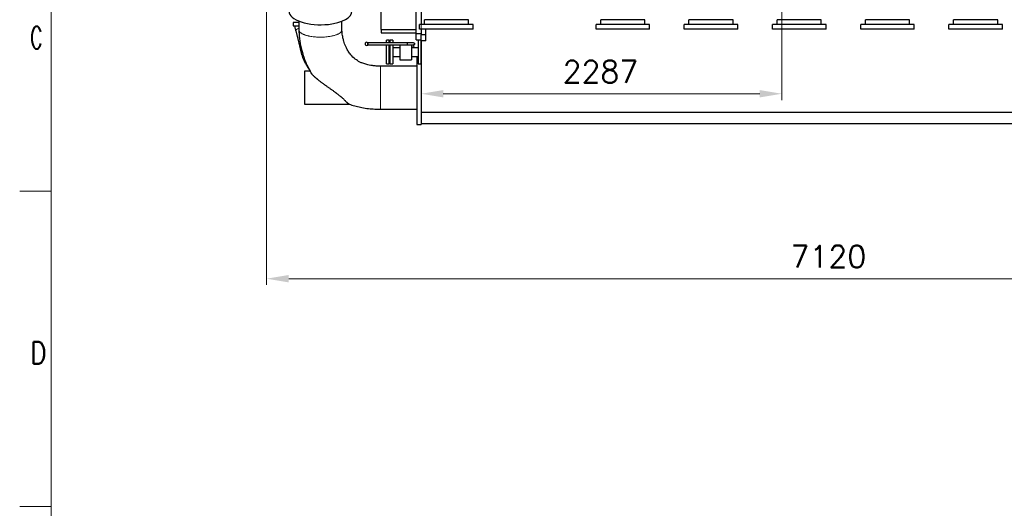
# Model space of a CAD drawing. Header units: inches. Extents: x 0 to 23760, y -13 to 16800.
# Tile 73 of 222: x 0 to 6251, y 8388 to 11487. Entities that reach past the tile are written whole.
import ezdxf

# ---------------------------------------------------------------- set-up
doc = ezdxf.new("R2010")
doc.units = ezdxf.units.IN
doc.layers.add('210', color=7, linetype='Continuous', true_color=0xffffff)
doc.layers.add('254', color=7, linetype='Continuous', true_color=0xffffff)
doc.styles.add('latin_extended', font='simplex.shx')
doc.dimstyles.get("Standard").update_dxf_attribs({"dimtxt": 0.18, "dimasz": 0.18, "dimexe": 0.18, "dimexo": 0.0625, "dimgap": 0.09, "dimtad": 0, "dimtih": 1, "dimtoh": 1, "dimdec": 4, "dimzin": 0, "dimdsep": 46, "dimtxsty": 'Standard', "dimcen": 0.09, "dimadec": 0, "dimazin": 0, "dimtfac": 1, "dimtdec": 4, "dimtofl": 0, "dimtmove": 0, "dimatfit": 3, "dimfxl": 1, "dimtolj": 1, "dimtzin": 0, "dimarcsym": 0})

# ---------------------------------------------------------------- blocks, each defined once
blk = doc.blocks.new('_U8')
at = {"layer": '254', "color": 3, "linetype": 'Continuous', "lineweight": 13, "transparency": 16777216}
for p, q in [((8687.4, 13469.2), (8687.4, 9804.5)), ((1567.7, 11733.2), (1567.7, 9804.5)), ((1707.7, 9844.5), (8547.4, 9844.5))]:
    blk.add_line(p, q, dxfattribs=at)
at = {"layer": '254', "color": 3, "transparency": 16777216}
for points in [[(1707.7, 9867.8), (1707.7, 9821.2), (1567.7, 9844.5)], [(8547.4, 9821.2), (8547.4, 9867.8), (8687.4, 9844.5)]]:
    blk.add_solid(points, dxfattribs=at)
at = {"layer": 'Defpoints', "color": 0, "transparency": 16777216}
for p in [(8687.4, 13509.2), (1567.7, 11773.2), (8687.4, 9844.5)]:
    blk.add_point(p, dxfattribs=at)
at = {"layer": '254', "color": 2, "lineweight": 13, "transparency": 16777216, "insert": (4894.2, 10054.5), "char_height": 140, "attachment_point": 1, "style": 'latin_extended'}
blk.add_mtext('\\A1;7120', dxfattribs=at)
blk = doc.blocks.new('_U9')
at = {"layer": '254', "color": 3, "linetype": 'Continuous', "lineweight": 13, "transparency": 16777216}
for p, q in [((4838.3, 12907.3), (4838.3, 10977.7)), ((2549.3, 11824.2), (2549.3, 10977.7)), ((2689.3, 11017.7), (4698.3, 11017.7))]:
    blk.add_line(p, q, dxfattribs=at)
at = {"layer": '254', "color": 3, "transparency": 16777216}
for points in [[(2689.3, 11041), (2689.3, 10994.4), (2549.3, 11017.7)], [(4698.3, 10994.4), (4698.3, 11041), (4838.3, 11017.7)]]:
    blk.add_solid(points, dxfattribs=at)
at = {"layer": 'Defpoints', "color": 0, "transparency": 16777216}
for p in [(4838.3, 12947.3), (2549.3, 11864.2), (4838.3, 11017.7)]:
    blk.add_point(p, dxfattribs=at)
at = {"layer": '254', "color": 2, "lineweight": 13, "transparency": 16777216, "insert": (3447.1, 11227.7), "char_height": 140, "attachment_point": 1, "style": 'latin_extended'}
blk.add_mtext('\\A1;\\C2;2287', dxfattribs=at)

msp = doc.modelspace()

# ---------------------------------------------------------------- linework, layer by layer
at = {"layer": '210', "color": 7, "linetype": 'Continuous', "lineweight": 18}
for p, q in [((200, 200), (200, 16600)), ((200, 10400), (0, 10400)), ((200, 8400), (0, 8400))]:
    msp.add_line(p, q, dxfattribs=at)
at = {"layer": '254', "color": 2, "linetype": 'Continuous', "lineweight": 25}
for p, q in [((2517.291, 11399.157), (2517.291, 11662.157)), ((2549.291, 11651.157), (2549.291, 11456.861)), ((2295.291, 11425.112), (2295.291, 11601.157)), ((1736.478, 11470.332), (1736.478, 11448.136)), ((1772.631, 11470.332), (1736.478, 11470.332)), ((1736.478, 11448.136), (1746, 11448.136)), ((2879.291, 11456.857), (2539.291, 11456.857)), ((2539.291, 11426.857), (2539.291, 11456.857)), ((2849.291, 11487.357), (2569.291, 11487.357)), ((2569.291, 11457.357), (2569.291, 11487.357)), ((2849.291, 11457.357), (2569.291, 11457.357)), ((2579.291, 11456.858), (2579.291, 11457.359)), ((2849.291, 11457.357), (2849.291, 11487.357)), ((2879.291, 11426.857), (2879.291, 11456.857)), ((3999.291, 11456.857), (3659.291, 11456.857)), ((3659.291, 11426.857), (3659.291, 11456.857)), ((3689.291, 11457.357), (3689.291, 11487.357)), ((3969.291, 11487.357), (3689.291, 11487.357)), ((3969.291, 11457.357), (3689.291, 11457.357)), ((3969.291, 11457.357), (3969.291, 11487.357)), ((3999.291, 11426.857), (3999.291, 11456.857)), ((4559.291, 11456.857), (4219.291, 11456.857)), ((4219.291, 11426.857), (4219.291, 11456.857)), ((4249.291, 11457.357), (4249.291, 11487.357)), ((4529.291, 11487.357), (4249.291, 11487.357)), ((4529.291, 11457.357), (4249.291, 11457.357)), ((4529.291, 11457.357), (4529.291, 11487.357)), ((4559.291, 11426.857), (4559.291, 11456.857)), ((5119.291, 11456.857), (4779.291, 11456.857)), ((4779.291, 11426.857), (4779.291, 11456.857)), ((5089.291, 11487.357), (4809.291, 11487.357)), ((4809.291, 11457.357), (4809.291, 11487.357)), ((5089.291, 11457.357), (4809.291, 11457.357)), ((5089.291, 11457.357), (5089.291, 11487.357)), ((5119.291, 11426.857), (5119.291, 11456.857)), ((5679.291, 11456.857), (5339.291, 11456.857)), ((5339.291, 11426.857), (5339.291, 11456.857)), ((5649.291, 11487.357), (5369.291, 11487.357)), ((5369.291, 11457.357), (5369.291, 11487.357)), ((5649.291, 11457.357), (5369.291, 11457.357)), ((5649.291, 11457.357), (5649.291, 11487.357)), ((5679.291, 11426.857), (5679.291, 11456.857)), ((6239.291, 11456.857), (5899.291, 11456.857)), ((5899.291, 11426.857), (5899.291, 11456.857)), ((6209.291, 11487.357), (5929.291, 11487.357)), ((5929.291, 11457.357), (5929.291, 11487.357)), ((6209.291, 11457.357), (5929.291, 11457.357)), ((6209.291, 11457.357), (6209.291, 11487.357)), ((6239.291, 11426.857), (6239.291, 11456.857)), ((2295.291, 11425.112), (2517.291, 11425.112)), ((2295.291, 11425.112), (2295.291, 11405.157)), ((2295.291, 11405.157), (2517.291, 11405.157)), ((2517.291, 11359.157), (2517.291, 11399.157)), ((2517.291, 11399.157), (2549.291, 11399.157)), ((2879.291, 11426.857), (2539.291, 11426.857)), ((2549.291, 11426.86), (2549.291, 11390.957)), ((2549.291, 11353.492), (2549.291, 11390.957)), ((2579.291, 11390.957), (2549.291, 11390.957)), ((2579.291, 11390.957), (2579.291, 11426.858)), ((2579.291, 11353.492), (2579.291, 11390.957)), ((3999.291, 11426.857), (3659.291, 11426.857)), ((4559.291, 11426.857), (4219.291, 11426.857)), ((5119.291, 11426.857), (4779.291, 11426.857)), ((5679.291, 11426.857), (5339.291, 11426.857)), ((6239.291, 11426.857), (5899.291, 11426.857)), ((2209.248, 11334.103), (2209.248, 11341.442)), ((2209.248, 11326.765), (2209.248, 11334.103)), ((2328.291, 11341.67), (2328.291, 11357.157)), ((2346.291, 11357.157), (2328.291, 11357.157)), ((2328.291, 11207.157), (2328.291, 11328.02)), ((2346.291, 11341.67), (2346.291, 11357.157)), ((2346.291, 11207.157), (2346.291, 11328.02)), ((2349.291, 11357.157), (2349.291, 11342.305)), ((2368.791, 11357.157), (2349.291, 11357.157)), ((2349.291, 11327.652), (2349.291, 11207.157)), ((2368.791, 11357.157), (2368.791, 11342.305)), ((2368.791, 11327.652), (2368.791, 11207.157)), ((2413.291, 11328.018), (2413.291, 11233.157)), ((2488.291, 11328.018), (2488.291, 11233.157)), ((2496.748, 11327.104), (2505.35, 11318.502)), ((2505.35, 11318.502), (2496.864, 11310.017)), ((2517.291, 11359.157), (2549.291, 11359.157)), ((2549.291, 11357.157), (2529.791, 11357.157)), ((2529.791, 11357.157), (2529.791, 11207.157)), ((2532.791, 11282.157), (2532.791, 11357.157)), ((2548.791, 11357.157), (2532.791, 11357.157)), ((2548.791, 11282.157), (2548.791, 11357.157)), ((2549.291, 11353.492), (2549.291, 11324.231)), ((2579.291, 11353.492), (2549.291, 11353.492)), ((2549.291, 11324.231), (2549.291, 11233.828)), ((2413.291, 11309.657), (2368.791, 11309.657)), ((2368.791, 11254.657), (2413.291, 11254.657)), ((2529.791, 11309.657), (2488.291, 11309.657)), ((2488.291, 11254.657), (2529.791, 11254.657)), ((2496.864, 11310.017), (2496.504, 11309.657)), ((2521.291, 11254.655), (2521.291, 11226.648)), ((2529.291, 11309.657), (2529.291, 11314.157)), ((2529.291, 11314.157), (2529.791, 11314.157)), ((2529.291, 11226.656), (2529.291, 11254.655)), ((2532.791, 11207.157), (2532.791, 11282.157)), ((2548.791, 11207.157), (2548.791, 11282.157)), ((2328.291, 11207.157), (2346.291, 11207.157)), ((2349.291, 11207.157), (2368.791, 11207.157)), ((2413.291, 11233.157), (2488.291, 11233.157)), ((2529.791, 11226.657), (2521.291, 11226.657)), ((2521.291, 11226.657), (2521.291, 11024.157)), ((2529.791, 11207.157), (2549.291, 11207.157)), ((2532.791, 11207.157), (2548.791, 11207.157)), ((2549.291, 11233.828), (2549.291, 10898.257)), ((1844.235, 11160.157), (1808.291, 11160.157)), ((1808.291, 11160.157), (1808.291, 10952.157)), ((2521.291, 11024.157), (2521.291, 10821.657)), ((1808.291, 10952.157), (2091.115, 10952.157)), ((2549.291, 10898.257), (2549.291, 10826.157)), ((6759.291, 10898.257), (2549.291, 10898.257)), ((2521.291, 10821.657), (2549.291, 10821.657)), ((2549.291, 10826.157), (2549.291, 10821.657)), ((6759.291, 10826.157), (2549.291, 10826.157))]:
    msp.add_line(p, q, dxfattribs=at)
at = {"layer": '254', "color": 110, "linetype": 'Continuous', "lineweight": 13}
msp.add_line((2488.291, 11318.59), (2496.864, 11310.017), dxfattribs=at)
at = {"layer": '254', "color": 2, "linetype": 'Continuous', "lineweight": 25}
for start, end in [(90, 180.0564766), (180.0564766, 312.7891013), (47.2108987, 90)]:
    msp.add_arc((2202.455, 11334.103), 10, start, end, dxfattribs=at)
for start_param, end_param in [(0, 1.82882433), (1.82882433, 3.14161736)]:
    msp.add_ellipse((1909.292, 11541.01), major_axis=(-199.792, 0), ratio=0.42979107, start_param=start_param, end_param=end_param, dxfattribs=at)
at = {"layer": '254', "color": 110, "linetype": 'Continuous', "lineweight": 13}
msp.add_ellipse((1801.874, 11432.651), major_axis=(-48.352, -12.731), ratio=0.18462404, start_param=5.31701505, end_param=6.28318531, dxfattribs=at)
at = {"layer": '254', "color": 2, "linetype": 'Continuous', "lineweight": 25}
for points, degree, knots in [([(1745.999, 11448.136), (1746, 11448.136), (1746.052, 11448.136), (1746.258, 11448.136), (1746.411, 11448.136), (1746.815, 11448.136), (1747.067, 11448.136), (1747.669, 11448.136), (1748.019, 11448.136), (1748.518, 11448.136), (1748.673, 11448.136), (1748.834, 11448.136), (1748.944, 11448.136), (1748.999, 11448.136), (1749.279, 11448.136), (1749.515, 11448.136), (1750.253, 11448.136), (1750.789, 11448.136), (1751.944, 11448.136), (1753.184, 11448.136), (1754.59, 11448.136), (1755.707, 11448.136), (1756.09, 11448.136), (1756.68, 11448.136), (1756.879, 11448.136), (1757.283, 11448.136), (1757.487, 11448.136), (1758.517, 11448.136), (1759.373, 11448.136), (1761.149, 11448.136), (1762.987, 11448.136), (1764.948, 11448.136), (1766.971, 11448.136), (1768.014, 11448.136), (1769.356, 11448.136), (1769.626, 11448.136), (1770.035, 11448.136), (1770.171, 11448.136), (1770.445, 11448.136), (1771.131, 11448.136), (1771.826, 11448.136), (1772.486, 11448.136), (1772.585, 11448.136), (1772.684, 11448.136)], 3, [0, 0, 0, 0, 0.07098114, 0.07098114, 0.14196227, 0.14196227, 0.21294341, 0.21294341, 0.28392455, 0.28392455, 0.30166983, 0.31054247, 0.31054247, 0.31941512, 0.31941512, 0.35490568, 0.35490568, 0.42588682, 0.42588682, 0.49686796, 0.56784909, 0.56784909, 0.60333966, 0.60333966, 0.62108495, 0.62108495, 0.63883023, 0.63883023, 0.70981137, 0.70981137, 0.7807925, 0.85177364, 0.85177364, 0.92275478, 0.92275478, 0.94050006, 0.94050006, 0.9493727, 0.9493727, 0.95824535, 0.99373591, 0.99373591, 1, 1, 1, 1]), ([(1753.522, 11419.92), (1753.214, 11421.089), (1752.906, 11422.26), (1752.287, 11424.602), (1751.977, 11425.773), (1751.045, 11429.291), (1750.421, 11431.639), (1749.481, 11435.166), (1749.167, 11436.342), (1748.537, 11438.697), (1748.222, 11439.875), (1747.273, 11443.411), (1746.638, 11445.772), (1746, 11448.136)], 3, [0, 0, 0, 0, 0.125, 0.125, 0.25, 0.25, 0.5, 0.5, 0.625, 0.625, 0.75, 0.75, 1, 1, 1, 1]), ([(1772.793, 11479.279), (1772.793, 11476.677), (1772.792, 11468.636), (1772.792, 11455.284), (1772.794, 11438.959), (1772.793, 11428.072), (1772.792, 11422.498)], 3, [0, 0, 0, 0, 0.13749474, 0.42480803, 0.70549431, 1, 1, 1, 1]), ([(2045.791, 11422.286), (2045.791, 11424.842), (2045.791, 11430.553), (2045.792, 11438.59), (2045.791, 11446.911), (2045.792, 11460.046), (2045.791, 11470.854), (2045.791, 11478.823)], 3, [0, 0, 0, 0, 0.13560885, 0.3030504, 0.42647062, 0.57715896, 1, 1, 1, 1]), ([(1786.785, 11285.637), (1786.62, 11286.35), (1786.371, 11287.419), (1786.122, 11288.489), (1785.956, 11289.202), (1785.873, 11289.559), (1785.457, 11291.342), (1784.791, 11294.193), (1783.789, 11298.463), (1783.119, 11301.305), (1782.449, 11304.144), (1782.113, 11305.563), (1781.441, 11308.398), (1781.104, 11309.814), (1780.43, 11312.645), (1780.093, 11314.059), (1779.417, 11316.886), (1779.079, 11318.298), (1778.062, 11322.533), (1777.383, 11325.352), (1776.361, 11329.575), (1776.019, 11330.982), (1775.507, 11333.092), (1775.336, 11333.795), (1774.994, 11335.2), (1774.823, 11335.902), (1773.967, 11339.412), (1773.281, 11342.212), (1771.907, 11347.801), (1771.218, 11350.59), (1769.838, 11356.159), (1769.146, 11358.94), (1767.759, 11364.495), (1767.063, 11367.269), (1765.668, 11372.814), (1764.967, 11375.585), (1763.563, 11381.125), (1762.858, 11383.893), (1761.443, 11389.43), (1760.733, 11392.199), (1759.307, 11397.736), (1758.591, 11400.506), (1757.154, 11406.047), (1756.432, 11408.819), (1755.345, 11412.979), (1754.981, 11414.366), (1754.435, 11416.448), (1754.253, 11417.142), (1753.979, 11418.184), (1753.888, 11418.531), (1753.705, 11419.225), (1753.614, 11419.573), (1753.522, 11419.92)], 3, [0, 0, 0, 0, 0.015625, 0.0234375, 0.0234375, 0.03125, 0.03125, 0.0625, 0.09375, 0.125, 0.125, 0.15625, 0.15625, 0.1875, 0.1875, 0.21875, 0.21875, 0.25, 0.25, 0.3125, 0.3125, 0.34375, 0.34375, 0.359375, 0.359375, 0.375, 0.375, 0.4375, 0.4375, 0.5, 0.5, 0.5625, 0.5625, 0.625, 0.625, 0.6875, 0.6875, 0.75, 0.75, 0.8125, 0.8125, 0.875, 0.875, 0.9375, 0.9375, 0.96875, 0.96875, 0.984375, 0.984375, 0.9921875, 0.9921875, 1, 1, 1, 1]), ([(1772.792, 11422.498), (1772.859, 11413.058), (1773.572, 11393.546), (1776.641, 11363.892), (1781.538, 11332.528), (1788.261, 11301.662), (1794.058, 11279.378), (1797.675, 11268.341), (1798.198, 11266.777)], 3, [0, 0, 0, 0, 0.17906704, 0.37072834, 0.56456398, 0.78039543, 0.96882188, 1, 1, 1, 1]), ([(2290.289, 11192.657), (2281.02, 11192.625), (2263.961, 11193.184), (2240.345, 11195.444), (2220.507, 11198.672), (2199.821, 11203.394), (2179.609, 11209.853), (2154.813, 11220.822), (2127.945, 11237.613), (2103.571, 11261.463), (2086.033, 11286.106), (2074.793, 11306.589), (2067.747, 11322.526), (2062.368, 11336.626), (2057.276, 11352.107), (2051.253, 11375.375), (2047.476, 11397.735), (2046.077, 11413.873), (2045.838, 11419.453), (2045.797, 11421.343), (2045.792, 11421.992), (2045.791, 11422.286)], 3, [0, 0, 0, 0, 0.06990841, 0.12908013, 0.17929675, 0.22207832, 0.29010265, 0.34056981, 0.42989974, 0.53545914, 0.6103153, 0.67369875, 0.7244964, 0.75175077, 0.79616098, 0.85667725, 0.947537, 0.98197526, 0.99340339, 0.99692458, 1, 1, 1, 1]), ([(2459.648, 11341.103), (2446.445, 11341.103), (2422.616, 11341.103), (2390.736, 11341.103), (2366.172, 11341.103), (2341.6, 11341.103), (2309.845, 11341.103), (2264.145, 11341.103), (2229.08, 11341.103), (2209.248, 11341.103)], 3, [0, 0, 0, 0, 0.15817901, 0.28549383, 0.38194444, 0.45247934, 0.57988981, 0.76239669, 1, 1, 1, 1]), ([(2209.248, 11341.103), (2209.248, 11341.103), (2209.248, 11341.103), (2209.248, 11340.835), (2209.248, 11340.319), (2209.248, 11339.57), (2209.248, 11338.403), (2209.248, 11337.377), (2209.248, 11336.505), (2209.248, 11335.134), (2209.248, 11333.735), (2209.248, 11332.414), (2209.248, 11331.096), (2209.248, 11329.825), (2209.248, 11328.729), (2209.248, 11327.89), (2209.248, 11327.344), (2209.248, 11327.103), (2209.248, 11327.103)], 2, [0, 0, 0, 0.00012498, 0.05693606, 0.11374715, 0.17260974, 0.23557535, 0.33081282, 0.36466275, 0.43236262, 0.50006249, 0.55687357, 0.61368465, 0.67254724, 0.73551286, 0.79847847, 0.86460026, 0.93230013, 1, 1, 1]), ([(2209.248, 11327.103), (2222.45, 11327.103), (2246.28, 11327.103), (2278.159, 11327.103), (2302.724, 11327.103), (2327.296, 11327.103), (2359.051, 11327.103), (2404.751, 11327.103), (2439.816, 11327.103), (2459.648, 11327.103)], 3, [0, 0, 0, 0, 0.15817901, 0.28549383, 0.38194444, 0.45247934, 0.57988981, 0.76239669, 1, 1, 1, 1]), ([(2499.65, 11341.103), (2499.607, 11341.103), (2498.19, 11341.103), (2493.303, 11341.103), (2488.133, 11341.103), (2481.742, 11341.103), (2472.379, 11341.103), (2464.863, 11341.103), (2459.648, 11341.103)], 3, [0, 0, 0, 0, 0.23949453, 0.36851358, 0.50012716, 0.63144903, 0.76043512, 1, 1, 1, 1]), ([(2459.648, 11341.103), (2459.648, 11341.103), (2459.648, 11340.835), (2459.648, 11340.319), (2459.648, 11339.57), (2459.648, 11338.403), (2459.648, 11337.377), (2459.648, 11336.505), (2459.648, 11335.134), (2459.648, 11333.735), (2459.648, 11332.414), (2459.648, 11331.096), (2459.648, 11329.825), (2459.648, 11328.729), (2459.648, 11327.89), (2459.648, 11327.344), (2459.648, 11327.103), (2459.648, 11327.103)], 2, [0, 0, 0, 0.05675923, 0.11358096, 0.17245459, 0.23543201, 0.33068733, 0.36454362, 0.43225618, 0.49996875, 0.55679048, 0.61361221, 0.67248584, 0.73546326, 0.79844069, 0.86457487, 0.93228743, 1, 1, 1]), ([(2459.648, 11327.103), (2464.864, 11327.103), (2472.381, 11327.103), (2481.745, 11327.103), (2488.137, 11327.103), (2493.309, 11327.103), (2498.195, 11327.103), (2499.613, 11327.103), (2499.656, 11327.103)], 3, [0, 0, 0, 0, 0.23956484, 0.36855092, 0.49987278, 0.63148637, 0.76050544, 1, 1, 1, 1]), ([(2499.649, 11341.103), (2500.341, 11341.103), (2501.684, 11340.835), (2502.939, 11340.319), (2504.076, 11339.57), (2505.25, 11338.403), (2505.841, 11337.377), (2506.257, 11336.505), (2506.611, 11335.134), (2506.669, 11333.735), (2506.474, 11332.414), (2506.009, 11331.096), (2505.24, 11329.825), (2504.195, 11328.729), (2502.957, 11327.89), (2501.603, 11327.344), (2500.265, 11327.103), (2499.648, 11327.103)], 2, [0, 0, 0, 0.05675923, 0.11358096, 0.17245459, 0.23543201, 0.33068733, 0.36454362, 0.43225618, 0.49996875, 0.55679048, 0.61361221, 0.67248584, 0.73546326, 0.79844069, 0.86457487, 0.93228743, 1, 1, 1]), ([(1844.199, 11163.147), (1842.444, 11165.463), (1840.726, 11167.796), (1837.36, 11172.494), (1835.713, 11174.86), (1832.489, 11179.624), (1830.912, 11182.022), (1827.827, 11186.851), (1824.812, 11191.712), (1821.935, 11196.637), (1819.126, 11201.595), (1817.755, 11204.089), (1815.082, 11209.11), (1813.78, 11211.636), (1811.242, 11216.719), (1810.008, 11219.277), (1807.606, 11224.422), (1806.439, 11227.011), (1804.174, 11232.218), (1803.075, 11234.836), (1800.946, 11240.103), (1799.916, 11242.752), (1798.671, 11246.081), (1798.301, 11247.081), (1797.935, 11248.083), (1797.693, 11248.751), (1797.572, 11249.086), (1796.972, 11250.758), (1796.501, 11252.096), (1795.118, 11256.114), (1794.234, 11258.795), (1792.542, 11264.162), (1791.734, 11266.846), (1790.578, 11270.875), (1790.202, 11272.217), (1789.469, 11274.903), (1789.111, 11276.246), (1788.415, 11278.931), (1788.076, 11280.273), (1787.582, 11282.286), (1787.338, 11283.292), (1787.059, 11284.465), (1786.922, 11285.052), (1786.853, 11285.345), (1786.823, 11285.476), (1786.812, 11285.523), (1786.809, 11285.534), (1786.808, 11285.539), (1786.805, 11285.555), (1786.797, 11285.586), (1786.79, 11285.616), (1786.785, 11285.637)], 3, [0, 0, 0, 0, 0.0625, 0.0625, 0.125, 0.125, 0.1875, 0.1875, 0.25, 0.3125, 0.3125, 0.375, 0.375, 0.4375, 0.4375, 0.5, 0.5, 0.5625, 0.5625, 0.625, 0.625, 0.6875, 0.6875, 0.703125, 0.7109375, 0.7109375, 0.71875, 0.71875, 0.75, 0.75, 0.8125, 0.8125, 0.875, 0.875, 0.90625, 0.90625, 0.9375, 0.9375, 0.96875, 0.96875, 0.984375, 0.9921875, 0.99609375, 0.99804688, 0.99902344, 0.99914551, 0.99914551, 0.99926758, 0.99926758, 0.99951172, 1, 1, 1, 1]), ([(1798.11, 11266.729), (1798.819, 11264.44), (1799.543, 11262.157), (1802.109, 11254.272), (1804.035, 11248.701), (1808.087, 11237.634), (1810.215, 11232.138), (1814.675, 11221.221), (1817.008, 11215.8), (1821.883, 11205.036), (1824.425, 11199.692), (1828.398, 11191.736), (1829.749, 11189.094), (1831.815, 11185.145), (1832.859, 11183.175), (1834.094, 11180.882), (1834.627, 11179.901), (1834.983, 11179.248), (1835.162, 11178.921), (1838.204, 11173.372), (1841.157, 11168.223), (1844.199, 11163.147)], 3, [0, 0, 0, 0, 0.06337808, 0.06337808, 0.21948174, 0.21948174, 0.37558539, 0.37558539, 0.53168904, 0.53168904, 0.68779269, 0.68779269, 0.76584452, 0.76584452, 0.80487043, 0.82438339, 0.83413987, 0.83413987, 0.84389635, 0.84389635, 1, 1, 1, 1]), ([(2521.291, 11192.657), (2482.791, 11192.657), (2431.458, 11192.657), (2367.292, 11192.657), (2328.791, 11192.657), (2303.123, 11192.657), (2290.289, 11192.657)], 3, [0, 0, 0, 0, 0.49999413, 0.66665884, 0.83332355, 1, 1, 1, 1]), ([(2090.207, 10952.315), (2090.135, 10952.337), (2090.062, 10952.363), (2089.731, 10952.485), (2089.459, 10952.608), (2088.884, 10952.91), (2088.58, 10953.088), (2087.941, 10953.5), (2087.269, 10953.966), (2086.16, 10954.825), (2085.351, 10955.503), (2084.718, 10956.051), (2084.394, 10956.335), (2084.004, 10956.683), (2083.834, 10956.836), (2083.721, 10956.939), (2083.663, 10956.991), (2083.147, 10957.46), (2082.672, 10957.9), (2081.692, 10958.823), (2081.186, 10959.306), (2080.142, 10960.313), (2079.603, 10960.838), (2077.94, 10962.47), (2076.766, 10963.638), (2074.279, 10966.118), (2072.967, 10967.43), (2071.408, 10968.982), (2071.147, 10969.242), (2070.883, 10969.505), (2070.706, 10969.68), (2070.618, 10969.768), (2070.174, 10970.209), (2069.815, 10970.565), (2068.728, 10971.641), (2067.99, 10972.369), (2065.732, 10974.586), (2064.17, 10976.106), (2060.932, 10979.215), (2059.256, 10980.804), (2055.791, 10984.04), (2054.001, 10985.687), (2052.039, 10987.464), (2051.923, 10987.568), (2051.691, 10987.777), (2051.575, 10987.882), (2051.226, 10988.197), (2050.527, 10988.826), (2049.822, 10989.456), (2048.406, 10990.717), (2046.499, 10992.401), (2043.585, 10994.933), (2041.607, 10996.624), (2038.615, 10999.161), (2036.586, 11000.854), (2032.464, 11004.24), (2030.372, 11005.934), (2026.128, 11009.32), (2023.976, 11011.012), (2019.619, 11014.396), (2017.413, 11016.088), (2014.623, 11018.202), (2014.064, 11018.625), (2013.222, 11019.26), (2012.942, 11019.471), (2012.379, 11019.894), (2010.973, 11020.95), (2009.563, 11022.002), (2006.17, 11024.52), (2003.899, 11026.189), (1999.339, 11029.515), (1997.051, 11031.17), (1992.46, 11034.47), (1990.159, 11036.115), (1985.544, 11039.397), (1983.231, 11041.035), (1978.597, 11044.306), (1976.276, 11045.94), (1971.627, 11049.206), (1969.3, 11050.839), (1964.643, 11054.108), (1962.313, 11055.744), (1957.651, 11059.021), (1955.319, 11060.663), (1950.657, 11063.955), (1948.326, 11065.605), (1943.667, 11068.918), (1941.338, 11070.579), (1938.721, 11072.457), (1938.431, 11072.666), (1937.849, 11073.083), (1937.559, 11073.292), (1936.687, 11073.92), (1934.945, 11075.174), (1933.211, 11076.429), (1929.752, 11078.94), (1927.459, 11080.615), (1922.901, 11083.97), (1920.636, 11085.649), (1916.137, 11089.014), (1913.903, 11090.7), (1909.469, 11094.078), (1907.269, 11095.771), (1902.906, 11099.166), (1900.743, 11100.868), (1897.53, 11103.428), (1896.464, 11104.282), (1894.343, 11105.994), (1893.288, 11106.852), (1891.977, 11107.925), (1891.715, 11108.14), (1891.322, 11108.462), (1891.192, 11108.569), (1890.93, 11108.784), (1890.278, 11109.321), (1889.63, 11109.858), (1888.081, 11111.144), (1887.059, 11112), (1885.034, 11113.708), (1884.031, 11114.561), (1882.048, 11116.262), (1881.067, 11117.111), (1879.127, 11118.805), (1878.168, 11119.65), (1876.275, 11121.337), (1875.339, 11122.178), (1873.494, 11123.856), (1872.584, 11124.692), (1870.79, 11126.361), (1869.906, 11127.193), (1868.166, 11128.851), (1867.311, 11129.678), (1866.261, 11130.707), (1866.051, 11130.913), (1865.636, 11131.323), (1865.016, 11131.938), (1864.408, 11132.547), (1863.208, 11133.76), (1862.43, 11134.56), (1860.917, 11136.142), (1860.184, 11136.924), (1858.764, 11138.47), (1858.077, 11139.233), (1856.755, 11140.738), (1856.118, 11141.481), (1854.899, 11142.943), (1854.317, 11143.664), (1853.624, 11144.549), (1853.488, 11144.726), (1853.285, 11144.989), (1853.218, 11145.077), (1853.085, 11145.251), (1852.756, 11145.687), (1852.44, 11146.115), (1851.708, 11147.127), (1851.256, 11147.782), (1850.516, 11148.911), (1850.214, 11149.394), (1849.935, 11149.864)], 3, [0, 0, 0, 0, 0.00335355, 0.00335355, 0.01483829, 0.01483829, 0.02632304, 0.02632304, 0.03780779, 0.04929254, 0.06077729, 0.06077729, 0.06651966, 0.06939085, 0.07082644, 0.07082644, 0.07226204, 0.07226204, 0.08374678, 0.08374678, 0.09523153, 0.09523153, 0.10671628, 0.10671628, 0.12968578, 0.12968578, 0.15265527, 0.15265527, 0.15552646, 0.15696205, 0.15696205, 0.15839765, 0.15839765, 0.16414002, 0.16414002, 0.17562477, 0.17562477, 0.19859427, 0.19859427, 0.22156376, 0.22156376, 0.24453326, 0.24453326, 0.24596885, 0.24596885, 0.24740445, 0.24740445, 0.25027563, 0.25601801, 0.25601801, 0.26750276, 0.2789875, 0.29047225, 0.29047225, 0.31344175, 0.31344175, 0.33641125, 0.33641125, 0.35938074, 0.35938074, 0.38235024, 0.38235024, 0.38809261, 0.38809261, 0.3909638, 0.3909638, 0.39383499, 0.40531974, 0.40531974, 0.42828923, 0.42828923, 0.45125873, 0.45125873, 0.47422822, 0.47422822, 0.49719772, 0.49719772, 0.52016722, 0.52016722, 0.54313671, 0.54313671, 0.56610621, 0.56610621, 0.58907571, 0.58907571, 0.6120452, 0.6120452, 0.6350147, 0.6350147, 0.63788589, 0.63788589, 0.64075707, 0.64075707, 0.64649945, 0.6579842, 0.6579842, 0.68095369, 0.68095369, 0.70392319, 0.70392319, 0.72689269, 0.72689269, 0.74986218, 0.74986218, 0.77283168, 0.77283168, 0.78431643, 0.78431643, 0.79580118, 0.79580118, 0.79867236, 0.79867236, 0.80010796, 0.80010796, 0.80154355, 0.80728592, 0.80728592, 0.81877067, 0.81877067, 0.83025542, 0.83025542, 0.84174017, 0.84174017, 0.85322492, 0.85322492, 0.86470967, 0.86470967, 0.87619441, 0.87619441, 0.88767916, 0.88767916, 0.89916391, 0.89916391, 0.9020351, 0.9020351, 0.90490628, 0.91064866, 0.91064866, 0.92213341, 0.92213341, 0.93361816, 0.93361816, 0.9451029, 0.9451029, 0.95658765, 0.95658765, 0.9680724, 0.9680724, 0.97094359, 0.97094359, 0.97237918, 0.97237918, 0.97381477, 0.97955715, 0.97955715, 0.9910419, 0.9910419, 1, 1, 1, 1]), ([(2089.689, 10952.759), (2092.885, 10951.501), (2108.2, 10945.706), (2135.967, 10937.855), (2174.332, 10929.282), (2213.943, 10923.439), (2244.301, 10920.983), (2263.686, 10920.133), (2272.397, 10919.861), (2281.282, 10919.694), (2287.263, 10919.657), (2290.283, 10919.657)], 3, [0, 0, 0, 0, 0.05049048, 0.24087995, 0.42307537, 0.6275556, 0.82785302, 0.86962623, 0.91223642, 0.95570292, 1, 1, 1, 1]), ([(2290.283, 10919.657), (2299.911, 10919.657), (2319.164, 10919.657), (2348.042, 10919.657), (2376.917, 10919.657), (2434.667, 10919.657), (2482.791, 10919.657), (2521.291, 10919.657)], 3, [0, 0, 0, 0, 0.12503554, 0.25003046, 0.37502538, 0.50002031, 1, 1, 1, 1])]:
    msp.add_open_spline(points, degree=degree, knots=knots, dxfattribs=at)
at = {"layer": '254', "color": 110, "linetype": 'Continuous', "lineweight": 13}
for points, weights, knots in [([(1772.792, 11422.513), (1772.645, 11406.609), (1795.425, 11386.603), (1853.784, 11377.926), (1947.795, 11375.718), (2013.448, 11382.268), (2042.044, 11403.095), (2045.611, 11419.955), (2045.723, 11420.719), (2045.783, 11421.491), (2045.791, 11422.269)], [1.0159081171, 1.00914754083, 0.963822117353, 1.01661171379, 1.01661171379, 0.958470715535, 1.01661171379, 1.01661171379, 1.01648356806, 1.0162453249, 1.01591333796], [0, 0, 0, 0, 0, 0.4764781, 0.4764781, 0.4764781, 0.97652418, 0.97652418, 0.97652418, 1, 1, 1, 1, 1]), ([(2290.283, 10919.657), (2290.283, 10919.612), (2290.284, 10936.873), (2290.285, 10975.313), (2290.287, 11055.956), (2290.288, 11124.445), (2290.289, 11168.637), (2290.289, 11188.445), (2290.289, 11191.184), (2290.289, 11192.639), (2290.289, 11192.657)], [1.00588743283, 0.992963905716, 0.981848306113, 1.01661171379, 1.01661171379, 0.958470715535, 1.01661171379, 1.01661171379, 1.01362894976, 1.00969020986, 1.00590414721], [0, 0, 0, 0, 0, 0.38667333, 0.38667333, 0.38667333, 0.88673584, 0.88673584, 0.88673584, 1, 1, 1, 1, 1])]:
    msp.add_rational_spline(points, weights, degree=4, knots=knots, dxfattribs=at)
at = {"layer": '254', "color": 2, "linetype": 'Continuous', "lineweight": 25}
msp.add_open_spline([(1836.783, 11173.848), (1842.568, 11161.008), (1850.403, 11149.329)], degree=2, dxfattribs=at)

# ---------------------------------------------------------------- texts
at = {"layer": '210', "color": 211, "linetype": 'Continuous', "lineweight": 18, "char_height": 140, "attachment_point": 7, "line_spacing_factor": 0.963855, "style": 'latin_extended'}
for s, insert in [('\\W0.6125;C', (67.11, 11303.644)), ('\\W0.8203;D', (67.11, 9303.644))]:
    msp.add_mtext(s, dxfattribs=dict(at, insert=insert))

# ---------------------------------------------------------------- dimensions: what is measured, and where the dimension line sits
at = {"layer": '254', "color": 2, "linetype": 'Continuous', "lineweight": 13}
dim = msp.add_linear_dim(base=(8687.382, 9844.51), p1=(1567.709, 11773.157), p2=(8687.382, 13509.156), dimstyle='Standard', override={"dimscale": 40, "dimtxt": 3.5, "dimasz": 3.5, "dimexe": 1, "dimexo": 1, "dimgap": 1.75, "dimtad": 1, "dimtih": 1, "dimtoh": 0, "dimdec": 0, "dimlfac": 1, "dimzin": 8, "dimdsep": 46, "dimlunit": 2, "dimtxsty": 'latin_extended', "dimsah": 1, "dimse1": 0, "dimse2": 0, "dimsd1": 0, "dimsd2": 0, "dimclrd": 3, "dimclre": 3, "dimclrt": 2, "dimtol": 0, "dimtm": -0.1, "dimtfac": 0.714286, "dimtdec": 3, "dimtofl": 1, "dimtmove": 0, "dimtzin": 8, "dimlwd": 13, "dimlwe": 13}, dxfattribs=at)
dim.commit()
dim.dimension.update_dxf_attribs({"geometry": '_U8', "text_midpoint": (5127.546, 9844.51), "dimtype": 160})
dim = msp.add_linear_dim(base=(4838.291, 11017.684), p1=(2549.291, 11864.181), p2=(4838.291, 12947.269), text='\\C2;2287', dimstyle='Standard', override={"dimscale": 40, "dimtxt": 3.5, "dimasz": 3.5, "dimexe": 1, "dimexo": 1, "dimgap": 1.75, "dimtad": 1, "dimtih": 1, "dimtoh": 0, "dimdec": 2, "dimlfac": 0.025, "dimzin": 8, "dimdsep": 46, "dimlunit": 2, "dimpost": '', "dimtxsty": 'latin_extended', "dimsah": 1, "dimse1": 0, "dimse2": 0, "dimsd1": 0, "dimsd2": 0, "dimclrd": 3, "dimclre": 3, "dimclrt": 2, "dimtol": 0, "dimtm": -0.1, "dimtfac": 0.714286, "dimtdec": 3, "dimtofl": 1, "dimtmove": 0, "dimtzin": 8, "dimlwd": 13, "dimlwe": 13}, dxfattribs=at)
dim.commit()
dim.dimension.update_dxf_attribs({"geometry": '_U9', "text_midpoint": (3693.791, 11017.684), "dimtype": 160})

doc.saveas('drawing.dxf')
